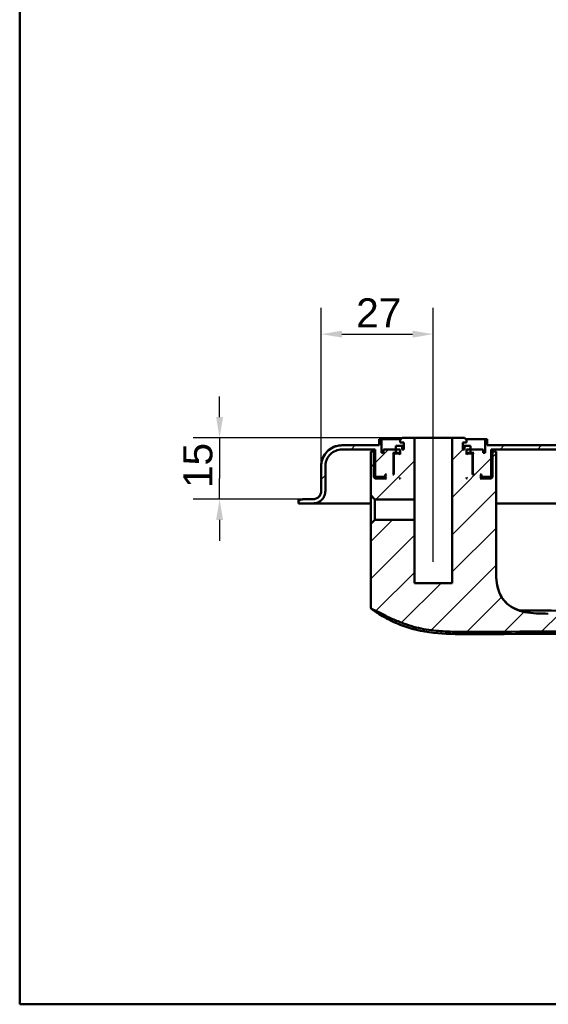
# Model space of a CAD drawing. Header units: millimetres. Extents: x 20 to 833, y 20 to 574.
# Tile 1 of 21: x 20 to 147, y 20 to 257. Entities that reach past the tile are written whole.
import ezdxf

# ---------------------------------------------------------------- set-up
doc = ezdxf.new("R2010")
doc.units = ezdxf.units.MM
doc.header["$LTSCALE"] = 2
for name, color, linetype, lineweight in [('Bemaßungen(DIN)', 7, 'Continuous', 25), ('Mittellinie(DIN)', 7, 'Continuous', 25), ('Sichtbare Kanten(DIN)', 7, 'Continuous', 50), ('Skizziergeometrie(DIN)', 7, 'Continuous', 50)]:
    doc.layers.add(name, color=color, linetype=linetype, lineweight=lineweight)
doc.layers.add('Schraffur', color=179, linetype='Continuous', lineweight=9, true_color=0x1e1e47)
doc.styles.add('STANDARD-DIN~0', font='arial.ttf')
doc.dimstyles.new('CAD-LAN', dxfattribs={"dimscale": 2, "dimtxt": 3.5, "dimasz": 2.5, "dimexe": 3.175, "dimexo": 0, "dimgap": 0.8, "dimtad": 1, "dimrnd": 1e-08, "dimtxsty": 'STANDARD-DIN~0', "dimcen": 0.09, "dimdle": 10, "dimclrd": 250, "dimclre": 250, "dimclrt": 250, "dimadec": 0, "dimazin": 2, "dimtfac": 1, "dimtmove": 0, "dimatfit": 3, "dimfxl": 1, "dimtolj": 1, "dimtzin": 0, "dimlwd": 25, "dimlwe": 25, "dimarcsym": 0})

# ---------------------------------------------------------------- blocks, each defined once
blk = doc.blocks.new('Ränder Standardrahmen')
at = {"layer": 'Skizziergeometrie(DIN)', "flags": 128}
blk.add_lwpolyline([(10, 10), (10, 287), (410, 287), (410, 10), (10, 10)], dxfattribs=at)
blk = doc.blocks.new('*D23')
at = {"layer": 'Bemaßungen(DIN)', "color": 250, "linetype": 'Continuous', "lineweight": 25, "true_color": 0x3f3f3f, "transparency": 16777216}
for p, q in [((92.68, 146.77), (92.68, 187.92)), ((119.68, 161.57), (119.68, 187.92)), ((97.68, 181.57), (114.68, 181.57))]:
    blk.add_line(p, q, dxfattribs=at)
at = {"layer": 'Bemaßungen(DIN)', "color": 250, "linetype": 'Continuous', "true_color": 0x3f3f3f, "transparency": 16777216}
for points in [[(97.68, 182.4), (97.68, 180.73), (92.68, 181.57)], [(114.68, 182.4), (114.68, 180.73), (119.68, 181.57)]]:
    blk.add_solid(points, dxfattribs=at)
at = {"layer": 'Defpoints', "color": 0, "linetype": 'Continuous', "transparency": 16777216}
for p in [(119.68, 181.57), (119.68, 161.57), (92.68, 146.77)]:
    blk.add_point(p, dxfattribs=at)
at = {"layer": 'Bemaßungen(DIN)', "color": 250, "linetype": 'Continuous', "lineweight": 25, "true_color": 0x3f3f3f, "transparency": 16777216, "insert": (101.1, 190.2), "char_height": 7, "attachment_point": 1, "style": 'STANDARD-DIN~0'}
blk.add_mtext('\\A1;27', dxfattribs=at)
blk = doc.blocks.new('*D24')
at = {"layer": 'Bemaßungen(DIN)', "color": 250, "linetype": 'Continuous', "lineweight": 25, "true_color": 0x3f3f3f, "transparency": 16777216}
for p, q in [((68.18, 161.57), (68.18, 166.57)), ((113.65, 156.57), (61.83, 156.57)), ((68.18, 156.57), (68.18, 151.57)), ((68.18, 151.57), (68.18, 146.77)), ((68.18, 141.77), (68.18, 146.77)), ((88.18, 141.77), (61.83, 141.77)), ((68.18, 136.77), (68.18, 131.77))]:
    blk.add_line(p, q, dxfattribs=at)
at = {"layer": 'Bemaßungen(DIN)', "color": 250, "linetype": 'Continuous', "true_color": 0x3f3f3f, "transparency": 16777216}
for points in [[(67.35, 161.57), (69.01, 161.57), (68.18, 156.57)], [(67.35, 136.77), (69.01, 136.77), (68.18, 141.77)]]:
    blk.add_solid(points, dxfattribs=at)
at = {"layer": 'Defpoints', "color": 0, "linetype": 'Continuous', "transparency": 16777216}
for p in [(113.65, 156.57), (68.18, 141.77), (88.18, 141.77)]:
    blk.add_point(p, dxfattribs=at)
at = {"layer": 'Bemaßungen(DIN)', "color": 250, "linetype": 'Continuous', "lineweight": 25, "true_color": 0x3f3f3f, "transparency": 16777216, "insert": (59.43, 144.46), "char_height": 7, "attachment_point": 1, "rotation": 90, "style": 'STANDARD-DIN~0'}
blk.add_mtext('\\A1;15', dxfattribs=at)
blk = doc.blocks.new('*D25')
at = {"layer": 'Bemaßungen(DIN)', "color": 250, "linetype": 'Continuous', "lineweight": 25, "true_color": 0x3f3f3f, "transparency": 16777216}
for p, q in [((301.18, 140.78), (327.53, 140.78)), ((321.18, 114.24), (321.18, 135.78)), ((127.92, 109.23), (327.53, 109.24))]:
    blk.add_line(p, q, dxfattribs=at)
at = {"layer": 'Bemaßungen(DIN)', "color": 250, "linetype": 'Continuous', "true_color": 0x3f3f3f, "transparency": 16777216}
for points in [[(322.01, 135.78), (320.35, 135.78), (321.18, 140.78)], [(322.01, 114.24), (320.35, 114.24), (321.18, 109.24)]]:
    blk.add_solid(points, dxfattribs=at)
at = {"layer": 'Defpoints', "color": 0, "linetype": 'Continuous', "transparency": 16777216}
for p in [(301.18, 140.78), (321.18, 140.78), (127.92, 109.23)]:
    blk.add_point(p, dxfattribs=at)
at = {"layer": 'Bemaßungen(DIN)', "color": 250, "linetype": 'Continuous', "lineweight": 25, "true_color": 0x3f3f3f, "transparency": 16777216, "insert": (329.93, 129.98), "char_height": 7, "attachment_point": 1, "rotation": 270.0025, "style": 'STANDARD-DIN~0'}
blk.add_mtext('\\A1;32', dxfattribs=at)

msp = doc.modelspace()

# ---------------------------------------------------------------- hatches: boundary and pattern name
at = {"layer": 'Schraffur'}
h = msp.add_hatch(dxfattribs=at)
h.set_pattern_fill('ANSI31', color=256, scale=50.8, style=0)
h.set_pattern_definition([(45, (0, 0), (-4.49013, 4.49013), [])])
edge = h.paths.add_edge_path()
edge.add_spline(control_points=[(274.798, 148.861), (274.797, 146.919), (274.791, 144.817), (274.777, 140.723), (274.765, 137.9), (274.75, 134.312)], knot_values=[-1.8918641, -1.8918641, -1.8918641, -1.8918641, -1.0763308, -1.0763308, 0, 0, 0, 0], degree=3, periodic=0)
edge.add_spline(control_points=[(274.75, 134.312), (274.739, 131.664), (274.728, 128.989), (273.921, 124.691), (273.364, 122.827), (271.451, 119.538), (270.315, 118.238), (267.721, 116.259), (266.109, 115.349), (261.178, 114.031), (258.491, 114.02), (256.001, 114.011)], knot_values=[-4.2006881, -4.2006881, -4.2006881, -4.2006881, -2.9112947, -2.9112947, -2.074408, -2.074408, -1.3660717, -1.3660717, -0.7469974, -0.7469974, 0, 0, 0, 0], degree=3, periodic=0)
edge.add_spline(control_points=[(256.001, 114.011), (237.504, 113.945), (219.008, 113.949), (182.811, 114.029), (165.11, 114.102), (147.411, 114.178)], knot_values=[-11.0978959, -11.0978959, -11.0978959, -11.0978959, -5.5489472, -5.5489472, -0.2389972, -0.2389972, -0.2389972, -0.2389972], degree=3, periodic=0)
edge.add_spline(control_points=[(147.411, 114.178), (145.505, 114.187), (143.58, 114.195), (140.656, 114.811), (139.598, 115.178), (137.836, 116.233), (137.137, 116.842), (135.878, 118.493), (135.489, 119.458), (134.823, 121.953), (134.823, 123.661), (134.823, 125.352)], knot_values=[-1.7163204, -1.7163204, -1.7163204, -1.7163204, -1.2713014, -1.2713014, -1.0043348, -1.0043348, -0.7798149, -0.7798149, -0.5072176, -0.5072176, 0, 0, 0, 0], degree=3, periodic=0)
edge.add_line((134.823, 125.352), (134.822, 150.768))
edge.add_line((134.822, 150.768), (134.822, 153.268))
edge.add_line((134.822, 153.268), (133.978, 153.268))
edge.add_line((133.978, 153.268), (133.978, 147.068))
edge.add_line((133.978, 147.068), (133.678, 146.768))
edge.add_line((133.678, 146.768), (130.978, 146.768))
edge.add_line((130.978, 146.768), (131.178, 146.968))
edge.add_line((131.178, 146.968), (131.178, 147.568))
edge.add_line((131.178, 147.568), (130.978, 147.768))
edge.add_line((130.978, 147.768), (131.278, 147.768))
edge.add_line((131.278, 147.768), (131.278, 147.268))
edge.add_line((131.278, 147.268), (131.378, 147.168))
edge.add_line((131.378, 147.168), (133.478, 147.168))
edge.add_line((133.478, 147.168), (133.678, 147.368))
edge.add_line((133.678, 147.368), (133.678, 153.768))
edge.add_line((133.678, 153.768), (279.678, 153.775))
edge.add_spline(control_points=[(279.678, 153.775), (279.956, 153.775), (280.233, 153.746), (280.769, 153.634), (281.027, 153.551), (281.757, 153.233), (282.193, 152.929), (282.913, 152.183), (283.195, 151.75), (283.58, 150.798), (283.678, 150.291), (283.678, 149.775)], knot_values=[-0.6314442, -0.6314442, -0.6314442, -0.6314442, -0.5478443, -0.5478443, -0.4667749, -0.4667749, -0.3085769, -0.3085769, -0.1547676, -0.1547676, 0, 0, 0, 0], degree=3, periodic=0)
edge.add_line((283.678, 149.775), (283.678, 143.775))
edge.add_spline(control_points=[(283.678, 143.775), (283.678, 143.566), (283.7, 143.358), (283.784, 142.956), (283.846, 142.763), (284.084, 142.216), (284.313, 141.889), (284.873, 141.349), (285.198, 141.137), (285.911, 140.848), (286.292, 140.775), (286.679, 140.775)], knot_values=[-0.4735831, -0.4735831, -0.4735831, -0.4735831, -0.4108832, -0.4108832, -0.3500812, -0.3500812, -0.2314327, -0.2314327, -0.1160757, -0.1160757, 0, 0, 0, 0], degree=3, periodic=0)
edge.add_line((286.679, 140.775), (301.179, 140.776))
edge.add_line((301.179, 140.776), (301.179, 141.776))
edge.add_line((301.179, 141.776), (286.678, 141.775))
edge.add_spline(control_points=[(286.678, 141.775), (286.539, 141.775), (286.401, 141.789), (286.133, 141.846), (286.004, 141.887), (285.639, 142.046), (285.421, 142.198), (285.061, 142.571), (284.92, 142.788), (284.727, 143.263), (284.678, 143.517), (284.678, 143.775)], knot_values=[-0.3157143, -0.3157143, -0.3157143, -0.3157143, -0.2739221, -0.2739221, -0.2333875, -0.2333875, -0.1542884, -0.1542884, -0.0773838, -0.0773838, 0, 0, 0, 0], degree=3, periodic=0)
edge.add_line((284.678, 143.775), (284.678, 149.775))
edge.add_spline(control_points=[(284.678, 149.775), (284.678, 150.123), (284.643, 150.469), (284.502, 151.139), (284.399, 151.461), (284.001, 152.373), (283.621, 152.919), (282.688, 153.818), (282.146, 154.171), (280.957, 154.653), (280.323, 154.775), (279.678, 154.775)], knot_values=[-0.7893052, -0.7893052, -0.7893052, -0.7893052, -0.6848053, -0.6848053, -0.5834686, -0.5834686, -0.3857211, -0.3857211, -0.1934595, -0.1934595, 0, 0, 0, 0], degree=3, periodic=0)
edge.add_line((279.678, 154.775), (132.678, 154.768))
edge.add_line((132.678, 154.768), (132.678, 156.268))
edge.add_line((132.678, 156.268), (132.178, 156.268))
edge.add_line((132.178, 156.268), (132.178, 152.968))
edge.add_line((132.178, 152.968), (131.678, 152.968))
edge.add_line((131.678, 152.968), (131.678, 153.768))
edge.add_line((131.678, 153.768), (128.695, 153.768))
edge.add_line((128.695, 153.768), (128.695, 154.668))
edge.add_line((128.695, 154.668), (127.194, 154.668))
edge.add_line((127.194, 154.668), (127.194, 153.768))
edge.add_line((127.194, 153.768), (126.778, 153.768))
edge.add_line((126.778, 153.768), (126.778, 155.468))
edge.add_line((126.778, 155.468), (127.678, 155.468))
edge.add_line((127.678, 155.468), (127.678, 156.068))
edge.add_line((127.678, 156.068), (127.178, 156.568))
edge.add_line((127.178, 156.568), (124.228, 156.568))
edge.add_line((124.228, 156.568), (124.229, 121.568))
edge.add_line((124.229, 121.568), (115.129, 121.567))
edge.add_line((115.129, 121.567), (115.129, 136.809))
edge.add_line((115.129, 136.809), (105.62, 136.809))
edge.add_line((105.62, 136.809), (104.636, 135.824))
edge.add_line((104.636, 135.824), (104.637, 115.855))
edge.add_spline(control_points=[(104.637, 115.855), (104.637, 115.763), (104.637, 115.669), (104.664, 115.537), (104.68, 115.491), (104.732, 115.404), (104.766, 115.368), (104.888, 115.278), (104.99, 115.24), (105.094, 115.199)], knot_values=[-0.0976377, -0.0976377, -0.0976377, -0.0976377, -0.06823, -0.06823, -0.0514817, -0.0514817, -0.0338045, -0.0338045, -0.0000168, -0.0000168, -0.0000168, -0.0000168], degree=3, periodic=0)
edge.add_spline(control_points=[(105.094, 115.199), (105.809, 114.916), (106.685, 114.457), (108.441, 113.55), (108.947, 113.299), (109.878, 112.888)], knot_values=[-0.5631649, -0.5631649, -0.5631649, -0.5631649, -0.3051837, -0.3051837, 0, 0, 0, 0], degree=3, periodic=0)
edge.add_spline(control_points=[(109.878, 112.888), (110.741, 112.508), (111.622, 112.148), (113.298, 111.534), (114.108, 111.268), (114.92, 111.043)], knot_values=[-0.5355122, -0.5355122, -0.5355122, -0.5355122, -0.2526531, -0.2526531, 0, 0, 0, 0], degree=3, periodic=0)
edge.add_spline(control_points=[(114.92, 111.043), (115.722, 110.82), (116.535, 110.635), (118.172, 110.329), (118.996, 110.209), (119.824, 110.114)], knot_values=[-0.4996876, -0.4996876, -0.4996876, -0.4996876, -0.2497852, -0.2497852, 0, 0, 0, 0], degree=3, periodic=0)
edge.add_spline(control_points=[(119.824, 110.114), (121.284, 109.947), (122.739, 109.863), (125.697, 109.783), (127.439, 109.79), (128.612, 109.795)], knot_values=[-0.7012156, -0.7012156, -0.7012156, -0.7012156, -0.3519476, -0.3519476, 0, 0, 0, 0], degree=3, periodic=0)
edge.add_line((128.612, 109.795), (256.085, 110.348))
edge.add_spline(control_points=[(256.085, 110.348), (258.756, 110.359), (261.506, 110.371), (266.058, 111.249), (268.103, 111.869), (271.851, 114.092), (273.357, 115.453), (276.219, 119.305), (277.049, 121.611), (278.445, 127.069), (278.428, 130.774), (278.413, 134.284)], knot_values=[-3.1131628, -3.1131628, -3.1131628, -3.1131628, -2.4346939, -2.4346939, -1.9860043, -1.9860043, -1.5881655, -1.5881655, -1.0529021, -1.0529021, -0.0000034, -0.0000034, -0.0000034, -0.0000034], degree=3, periodic=0)
edge.add_spline(control_points=[(278.413, 134.284), (278.403, 136.383), (278.385, 140.599), (278.369, 145.539), (278.364, 147.574), (278.364, 149.709)], knot_values=[-1.5544687, -1.5544687, -1.5544687, -1.5544687, -0.6404786, -0.6404786, 0, 0, 0, 0], degree=3, periodic=0)
edge.add_spline(control_points=[(278.364, 149.709), (278.364, 149.814), (278.364, 149.923), (278.326, 150.056), (278.31, 150.093), (278.264, 150.159), (278.237, 150.185), (278.162, 150.232), (278.114, 150.248), (277.982, 150.275), (277.889, 150.275), (277.798, 150.275)], knot_values=[-0.099681, -0.099681, -0.099681, -0.099681, -0.0686628, -0.0686628, -0.0555765, -0.0555765, -0.0431631, -0.0431631, -0.027324, -0.027324, -0.0000075, -0.0000075, -0.0000075, -0.0000075], degree=3, periodic=0)
edge.add_line((277.798, 150.275), (276.209, 150.275))
edge.add_spline(control_points=[(276.209, 150.275), (275.957, 150.274), (275.697, 150.274), (275.366, 150.185), (275.268, 150.144), (275.098, 150.028), (275.031, 149.958), (274.909, 149.769), (274.867, 149.65), (274.798, 149.317), (274.798, 149.087), (274.798, 148.861)], knot_values=[-0.2477944, -0.2477944, -0.2477944, -0.2477944, -0.172615, -0.172615, -0.1390678, -0.1390678, -0.1074884, -0.1074884, -0.0678472, -0.0678472, 0, 0, 0, 0], degree=3, periodic=0)
h.paths.add_polyline_path([(129.178, 152.568), (128.978, 152.768), (127.878, 152.768), (127.678, 152.568), (127.678, 153.768), (128.678, 153.768), (128.678, 152.968), (129.428, 152.968), (129.228, 152.768), (129.228, 147.968), (129.428, 147.768), (129.178, 147.768)], flags=0)
h.paths.add_polyline_path([(127.678, 146.768), (127.678, 146.968), (127.878, 146.768)], flags=0)
edge = h.paths.add_edge_path()
edge.add_line((105.678, 146.767), (105.378, 147.067))
edge.add_line((105.378, 147.067), (105.378, 153.267))
edge.add_line((105.378, 153.267), (104.635, 153.267))
edge.add_line((104.635, 153.267), (104.635, 150.767))
edge.add_line((104.635, 150.767), (104.636, 142.71))
edge.add_line((104.636, 142.71), (105.62, 141.726))
edge.add_line((105.62, 141.726), (115.129, 141.726))
edge.add_line((115.129, 141.726), (115.128, 156.567))
edge.add_line((115.128, 156.567), (112.178, 156.567))
edge.add_line((112.178, 156.567), (111.678, 156.067))
edge.add_line((111.678, 156.067), (111.678, 155.467))
edge.add_line((111.678, 155.467), (112.578, 155.467))
edge.add_line((112.578, 155.467), (112.578, 153.767))
edge.add_line((112.578, 153.767), (112.162, 153.767))
edge.add_line((112.162, 153.767), (112.162, 154.667))
edge.add_line((112.162, 154.667), (110.661, 154.667))
edge.add_line((110.661, 154.667), (110.661, 153.767))
edge.add_line((110.661, 153.767), (107.678, 153.767))
edge.add_line((107.678, 153.767), (107.678, 152.967))
edge.add_line((107.678, 152.967), (107.178, 152.967))
edge.add_line((107.178, 152.967), (107.178, 156.267))
edge.add_line((107.178, 156.267), (106.678, 156.267))
edge.add_line((106.678, 156.267), (106.678, 154.767))
edge.add_line((106.678, 154.767), (97.678, 154.767))
edge.add_spline(control_points=[(97.678, 154.767), (97.33, 154.767), (96.984, 154.731), (96.314, 154.59), (95.992, 154.487), (95.08, 154.09), (94.534, 153.71), (93.634, 152.776), (93.282, 152.235), (92.8, 151.045), (92.678, 150.411), (92.678, 149.766)], knot_values=[-0.7893052, -0.7893052, -0.7893052, -0.7893052, -0.6848053, -0.6848053, -0.5834686, -0.5834686, -0.3857211, -0.3857211, -0.1934595, -0.1934595, 0, 0, 0, 0], degree=3, periodic=0)
edge.add_line((92.678, 149.766), (92.678, 143.766))
edge.add_spline(control_points=[(92.678, 143.766), (92.678, 143.627), (92.664, 143.489), (92.608, 143.221), (92.567, 143.092), (92.408, 142.727), (92.256, 142.509), (91.882, 142.149), (91.666, 142.008), (91.19, 141.815), (90.936, 141.766), (90.678, 141.766)], knot_values=[-0.3157221, -0.3157221, -0.3157221, -0.3157221, -0.2739221, -0.2739221, -0.2333875, -0.2333875, -0.1542884, -0.1542884, -0.0773838, -0.0773838, -0.0000019, -0.0000019, -0.0000019, -0.0000019], degree=3, periodic=0)
edge.add_line((90.678, 141.766), (88.179, 141.766))
edge.add_line((88.179, 141.766), (88.179, 141.736))
edge.add_line((88.179, 141.736), (87.179, 141.736))
edge.add_line((87.179, 141.736), (87.179, 140.766))
edge.add_line((87.179, 140.766), (90.679, 140.766))
edge.add_spline(control_points=[(90.679, 140.766), (90.887, 140.766), (91.095, 140.788), (91.497, 140.872), (91.69, 140.934), (92.237, 141.172), (92.565, 141.401), (93.105, 141.961), (93.316, 142.285), (93.605, 142.999), (93.678, 143.38), (93.678, 143.767)], knot_values=[-0.4735831, -0.4735831, -0.4735831, -0.4735831, -0.4108832, -0.4108832, -0.3500812, -0.3500812, -0.2314327, -0.2314327, -0.1160757, -0.1160757, 0, 0, 0, 0], degree=3, periodic=0)
edge.add_line((93.678, 143.767), (93.678, 149.767))
edge.add_spline(control_points=[(93.678, 149.767), (93.678, 150.045), (93.707, 150.322), (93.819, 150.858), (93.902, 151.115), (94.219, 151.845), (94.524, 152.282), (95.27, 153.002), (95.703, 153.284), (96.655, 153.669), (97.162, 153.767), (97.678, 153.767)], knot_values=[-0.6314442, -0.6314442, -0.6314442, -0.6314442, -0.5478443, -0.5478443, -0.4667749, -0.4667749, -0.3085769, -0.3085769, -0.1547676, -0.1547676, 0, 0, 0, 0], degree=3, periodic=0)
edge.add_line((97.678, 153.767), (105.678, 153.767))
edge.add_line((105.678, 153.767), (105.678, 147.367))
edge.add_line((105.678, 147.367), (105.878, 147.167))
edge.add_line((105.878, 147.167), (107.978, 147.167))
edge.add_line((107.978, 147.167), (108.078, 147.267))
edge.add_line((108.078, 147.267), (108.078, 147.767))
edge.add_line((108.078, 147.767), (108.378, 147.767))
edge.add_line((108.378, 147.767), (108.178, 147.567))
edge.add_line((108.178, 147.567), (108.178, 146.967))
edge.add_line((108.178, 146.967), (108.378, 146.767))
edge.add_line((108.378, 146.767), (105.678, 146.767))
h.paths.add_polyline_path([(111.678, 146.967), (111.678, 146.767), (111.478, 146.767)], flags=0)
h.paths.add_polyline_path([(110.378, 152.767), (110.178, 152.567), (110.178, 147.767), (109.928, 147.767), (110.128, 147.967), (110.128, 152.767), (109.928, 152.967), (110.678, 152.967), (110.678, 153.767), (111.678, 153.767), (111.678, 152.567), (111.478, 152.767)], flags=0)

# ---------------------------------------------------------------- linework, layer by layer
at = {"layer": 'Mittellinie(DIN)', "linetype": 'Continuous'}
msp.add_line((119.679, 126.647), (119.678, 161.568), dxfattribs=at)
at = {"layer": 'Sichtbare Kanten(DIN)'}
for p, q in [((106.678, 154.767), (97.678, 154.767)), ((107.178, 156.267), (106.678, 156.267)), ((106.678, 156.267), (106.678, 154.767)), ((106.678, 156.267), (106.678, 154.767)), ((107.178, 152.967), (107.178, 156.267)), ((107.178, 156.267), (111.878, 156.267)), ((112.162, 154.667), (110.661, 154.667)), ((110.661, 154.667), (110.661, 153.767)), ((110.661, 154.667), (110.661, 154.667)), ((110.661, 154.667), (110.661, 153.767)), ((112.178, 156.567), (111.678, 156.067)), ((112.178, 156.567), (111.678, 156.067)), ((111.678, 156.067), (111.678, 155.467)), ((111.678, 156.067), (111.678, 156.067)), ((111.678, 155.467), (111.678, 156.067)), ((111.678, 155.467), (112.578, 155.467)), ((111.678, 155.467), (111.678, 155.467)), ((112.162, 153.767), (112.162, 154.667)), ((112.578, 154.667), (112.162, 154.667)), ((115.128, 156.567), (112.178, 156.567)), ((112.178, 156.567), (112.178, 156.567)), ((112.578, 155.467), (112.578, 153.767)), ((112.578, 153.767), (112.578, 155.467)), ((115.128, 156.567), (124.228, 156.568)), ((115.129, 141.726), (115.128, 156.567)), ((127.178, 156.568), (124.228, 156.568)), ((124.228, 156.568), (124.229, 121.568)), ((124.228, 156.568), (124.228, 156.568)), ((124.229, 121.568), (124.228, 156.568)), ((126.778, 153.768), (126.778, 155.468)), ((126.778, 155.468), (127.678, 155.468)), ((126.778, 153.768), (126.778, 155.468)), ((127.194, 154.668), (126.778, 154.668)), ((127.678, 156.068), (127.178, 156.568)), ((127.178, 156.568), (127.178, 156.568)), ((127.178, 156.568), (127.678, 156.068)), ((128.695, 154.668), (127.194, 154.668)), ((127.194, 154.668), (127.194, 153.768)), ((127.478, 156.268), (132.178, 156.268)), ((127.678, 155.468), (127.678, 156.068)), ((127.678, 156.068), (127.678, 156.068)), ((127.678, 155.468), (127.678, 156.068)), ((127.678, 155.468), (127.678, 155.468)), ((128.695, 153.768), (128.695, 154.668)), ((128.695, 154.668), (128.695, 154.668)), ((128.695, 154.668), (128.695, 153.768)), ((132.678, 156.268), (132.178, 156.268)), ((132.178, 156.268), (132.178, 152.968)), ((132.678, 154.768), (132.678, 156.268)), ((132.678, 156.268), (132.678, 154.768)), ((279.678, 154.775), (132.678, 154.768)), ((97.678, 153.767), (105.678, 153.767)), ((105.378, 153.267), (104.635, 153.267)), ((104.635, 153.267), (104.635, 150.767)), ((105.378, 147.067), (105.378, 153.267)), ((105.678, 153.267), (105.378, 153.267)), ((105.678, 153.767), (105.678, 147.367)), ((105.678, 153.767), (105.678, 147.367)), ((107.678, 152.967), (107.178, 152.967)), ((110.661, 153.767), (107.678, 153.767)), ((107.678, 153.767), (107.678, 152.967)), ((107.678, 152.967), (107.678, 153.767)), ((110.128, 152.767), (109.928, 152.967)), ((109.928, 152.967), (110.678, 152.967)), ((110.128, 147.967), (110.128, 152.767)), ((110.128, 152.767), (110.378, 152.767)), ((110.378, 152.767), (110.178, 152.567)), ((110.378, 152.767), (110.178, 152.567)), ((110.178, 152.567), (110.178, 147.767)), ((110.178, 152.567), (110.178, 152.567)), ((110.178, 152.567), (110.178, 147.767)), ((111.478, 152.767), (110.378, 152.767)), ((110.378, 152.767), (110.378, 152.767)), ((110.678, 152.967), (110.678, 153.767)), ((110.678, 153.767), (111.678, 153.767)), ((111.678, 152.967), (110.678, 152.967)), ((111.678, 152.567), (111.478, 152.767)), ((111.678, 152.767), (111.478, 152.767)), ((111.678, 153.767), (111.678, 152.567)), ((111.678, 152.567), (111.678, 153.767)), ((112.578, 153.767), (112.162, 153.767)), ((127.194, 153.768), (126.778, 153.768)), ((127.678, 152.568), (127.678, 153.768)), ((127.678, 153.768), (128.678, 153.768)), ((127.678, 152.568), (127.678, 153.768)), ((128.678, 152.968), (127.678, 152.968)), ((127.878, 152.768), (127.678, 152.568)), ((127.878, 152.768), (127.678, 152.768)), ((128.978, 152.768), (127.878, 152.768)), ((128.678, 153.768), (128.678, 152.968)), ((128.678, 152.968), (129.428, 152.968)), ((131.678, 153.768), (128.695, 153.768)), ((129.178, 152.568), (128.978, 152.768)), ((128.978, 152.768), (129.228, 152.768)), ((128.978, 152.768), (128.978, 152.768)), ((128.978, 152.768), (129.178, 152.568)), ((129.178, 147.768), (129.178, 152.568)), ((129.178, 152.568), (129.178, 152.568)), ((129.178, 152.568), (129.178, 147.768)), ((129.428, 152.968), (129.228, 152.768)), ((129.228, 152.768), (129.228, 147.968)), ((131.678, 152.968), (131.678, 153.768)), ((131.678, 152.968), (131.678, 153.768)), ((132.178, 152.968), (131.678, 152.968)), ((133.678, 153.768), (279.678, 153.775)), ((133.678, 147.368), (133.678, 153.768)), ((133.678, 153.768), (133.678, 147.368)), ((133.978, 153.268), (133.678, 153.268)), ((134.822, 153.268), (133.978, 153.268)), ((133.978, 153.268), (133.978, 147.068)), ((134.822, 150.768), (134.822, 153.268)), ((134.822, 150.768), (134.822, 153.268)), ((92.673, 143.766), (92.673, 149.766)), ((92.678, 149.766), (92.678, 143.766)), ((93.678, 143.767), (93.678, 149.767)), ((104.635, 150.767), (104.636, 142.71)), ((134.823, 125.352), (134.822, 150.768)), ((134.822, 150.768), (134.823, 125.352)), ((105.678, 147.367), (105.878, 147.167)), ((105.878, 147.167), (105.678, 147.367)), ((107.978, 147.167), (108.078, 147.267)), ((108.078, 147.267), (108.078, 147.767)), ((108.078, 147.767), (108.378, 147.767)), ((108.178, 147.267), (108.078, 147.267)), ((108.378, 147.767), (108.178, 147.567)), ((108.378, 147.767), (108.178, 147.567)), ((108.178, 147.567), (108.178, 146.967)), ((108.178, 147.567), (108.178, 146.967)), ((109.928, 147.767), (110.128, 147.967)), ((110.178, 147.767), (109.928, 147.767)), ((110.178, 147.967), (110.128, 147.967)), ((129.228, 147.968), (129.178, 147.968)), ((129.428, 147.768), (129.178, 147.768)), ((129.228, 147.968), (129.428, 147.768)), ((131.178, 147.568), (130.978, 147.768)), ((130.978, 147.768), (131.278, 147.768)), ((130.978, 147.768), (131.178, 147.568)), ((131.178, 146.968), (131.178, 147.568)), ((131.178, 147.568), (131.178, 146.968)), ((131.278, 147.268), (131.178, 147.268)), ((131.278, 147.768), (131.278, 147.268)), ((131.278, 147.268), (131.378, 147.168)), ((133.478, 147.168), (133.678, 147.368)), ((133.478, 147.168), (133.678, 147.368)), ((105.678, 146.767), (105.378, 147.067)), ((108.178, 147.067), (105.378, 147.067)), ((108.378, 146.767), (105.678, 146.767)), ((105.878, 147.167), (107.978, 147.167)), ((107.978, 147.167), (108.178, 147.167)), ((108.178, 146.967), (108.378, 146.767)), ((108.378, 146.767), (108.178, 146.967)), ((111.478, 146.767), (111.678, 146.967)), ((111.678, 146.767), (111.478, 146.767)), ((111.678, 146.967), (111.678, 146.767)), ((111.678, 146.767), (111.678, 146.967)), ((127.678, 146.768), (127.678, 146.968)), ((127.678, 146.968), (127.878, 146.768)), ((127.678, 146.768), (127.678, 146.968)), ((127.878, 146.768), (127.678, 146.768)), ((130.978, 146.768), (131.178, 146.968)), ((130.978, 146.768), (131.178, 146.968)), ((133.678, 146.768), (130.978, 146.768)), ((131.178, 147.168), (131.378, 147.168)), ((133.978, 147.068), (131.178, 147.068)), ((131.378, 147.168), (133.478, 147.168)), ((133.978, 147.068), (133.678, 146.768)), ((104.636, 142.71), (105.62, 141.726)), ((104.636, 142.71), (104.636, 142.71)), ((87.173, 141.736), (87.179, 141.736)), ((87.173, 141.736), (87.173, 141.736)), ((87.173, 140.766), (87.173, 141.736)), ((87.179, 140.766), (87.173, 140.766)), ((87.173, 140.766), (87.173, 140.766)), ((88.179, 141.736), (87.179, 141.736)), ((87.179, 141.736), (87.179, 140.766)), ((87.179, 140.766), (90.679, 140.766)), ((88.173, 141.766), (88.173, 141.766)), ((88.173, 141.766), (88.179, 141.766)), ((88.173, 141.766), (88.173, 141.736)), ((90.678, 141.766), (88.179, 141.766)), ((88.179, 141.766), (88.179, 141.736)), ((104.658, 140.767), (90.679, 140.766)), ((105.62, 141.726), (115.129, 141.726)), ((261.134, 140.774), (134.822, 140.768)), ((105.62, 136.809), (104.636, 135.824)), ((104.636, 135.824), (104.637, 115.855)), ((104.636, 135.824), (104.636, 135.824)), ((115.129, 136.809), (105.62, 136.809)), ((115.129, 121.567), (115.129, 136.809)), ((124.229, 121.568), (115.129, 121.567))]:
    msp.add_line(p, q, dxfattribs=at)
for centre, start_param, end_param in [((105.62, 139.267), 3.141549, 6.283229), ((115.129, 139.267), 3.1415851, 6.2831778)]:
    msp.add_ellipse(centre, major_axis=(0, -2.458), ratio=0.0000437, start_param=start_param, end_param=end_param, dxfattribs=at)
for points in [[(92.673, 149.766), (92.673, 152.528), (94.911, 154.767), (97.673, 154.767)], [(90.674, 141.766), (91.778, 141.767), (92.673, 142.662), (92.673, 143.766)]]:
    msp.add_open_spline(points, degree=3, dxfattribs=at)
for points, knots in [([(97.678, 154.767), (97.33, 154.767), (96.984, 154.731), (96.314, 154.59), (95.992, 154.487), (95.08, 154.09), (94.534, 153.71), (93.634, 152.776), (93.282, 152.235), (92.8, 151.045), (92.678, 150.411), (92.678, 149.766)], [-0.78930523, -0.78930523, -0.78930523, -0.78930523, -0.68480532, -0.68480532, -0.58346864, -0.58346864, -0.38572109, -0.38572109, -0.19345948, -0.19345948, 0, 0, 0, 0]), ([(93.678, 149.767), (93.678, 150.045), (93.707, 150.322), (93.819, 150.858), (93.902, 151.115), (94.219, 151.845), (94.524, 152.282), (95.27, 153.002), (95.703, 153.284), (96.655, 153.669), (97.162, 153.767), (97.678, 153.767)], [-0.63144419, -0.63144419, -0.63144419, -0.63144419, -0.54784426, -0.54784426, -0.46677491, -0.46677491, -0.30857687, -0.30857687, -0.15476759, -0.15476759, 0, 0, 0, 0]), ([(92.678, 143.766), (92.678, 143.627), (92.664, 143.489), (92.608, 143.221), (92.567, 143.092), (92.408, 142.727), (92.256, 142.509), (91.882, 142.149), (91.666, 142.008), (91.19, 141.815), (90.936, 141.766), (90.678, 141.766)], [-0.31572209, -0.31572209, -0.31572209, -0.31572209, -0.27392213, -0.27392213, -0.23338746, -0.23338746, -0.15428844, -0.15428844, -0.07738379, -0.07738379, -0.00000194, -0.00000194, -0.00000194, -0.00000194]), ([(90.679, 140.766), (90.887, 140.766), (91.095, 140.788), (91.497, 140.872), (91.69, 140.934), (92.237, 141.172), (92.565, 141.401), (93.105, 141.961), (93.316, 142.285), (93.605, 142.999), (93.678, 143.38), (93.678, 143.767)], [-0.47358314, -0.47358314, -0.47358314, -0.47358314, -0.41088319, -0.41088319, -0.35008119, -0.35008119, -0.23143265, -0.23143265, -0.11607569, -0.11607569, 0, 0, 0, 0]), ([(104.636, 142.71), (104.636, 142.71), (104.637, 142.622), (104.642, 142.267), (104.646, 142), (104.653, 141.386), (104.656, 140.999), (104.662, 140.155), (104.663, 139.696), (104.663, 138.837), (104.662, 138.378), (104.657, 137.531), (104.653, 137.145), (104.646, 136.532), (104.642, 136.265), (104.637, 135.911), (104.636, 135.824), (104.636, 135.824)], [-1.5500919, -1.5500919, -1.5500919, -1.5500919, -1.4205609, -1.4205609, -1.2909969, -1.2909969, -1.1622062, -1.1622062, -1.0334154, -1.0334154, -0.9043555, -0.9043555, -0.7752956, -0.7752956, -0.6460012, -0.6460012, -0.5167398, -0.5167398, -0.5167398, -0.5167398]), ([(278.958, 137.856), (278.975, 133.686), (279.187, 129.465), (278.054, 122.843), (277.232, 120.338), (275.358, 117.231), (274.709, 116.354), (272.781, 114.235), (271.335, 113.107), (268.274, 111.444), (266.642, 110.864), (263.069, 110.057), (261.094, 109.889), (255.853, 109.723), (252.57, 109.771), (239.45, 109.715), (229.61, 109.672), (190.251, 109.501), (160.732, 109.377), (125.659, 109.22), (119.952, 109.071), (113.302, 110.911), (112.013, 111.363), (109.956, 112.244), (109.14, 112.642), (107.743, 113.389), (107.135, 113.747), (106.146, 114.369), (105.754, 114.639), (104.944, 115.216), (104.889, 115.273), (104.827, 115.322), (104.82, 115.327), (104.805, 115.339), (104.804, 115.34), (104.799, 115.344), (104.797, 115.346), (104.796, 115.347), (104.796, 115.347), (104.793, 115.348), (104.793, 115.349), (104.788, 115.353), (104.787, 115.354), (104.782, 115.358), (104.779, 115.361), (104.771, 115.368), (104.768, 115.371), (104.761, 115.377), (104.757, 115.382), (104.742, 115.397), (104.731, 115.41), (104.702, 115.45), (104.687, 115.481), (104.635, 115.62), (104.637, 115.74), (104.637, 115.855)], [0, 0, 0, 0, 1.2511093, 1.2511093, 2.0152234, 2.0152234, 2.3395269, 2.3395269, 2.8747172, 2.8747172, 3.3845818, 3.3845818, 3.9735927, 3.9735927, 4.957864, 4.957864, 7.9097962, 7.9097962, 16.7655928, 16.7655928, 18.4318011, 18.4318011, 18.836956, 18.836956, 19.1172087, 19.1172087, 19.3706484, 19.3706484, 19.6250054, 19.6250054, 20.1400703, 20.1400703, 20.3667281, 20.3667281, 20.4797568, 20.4797568, 20.5361443, 20.5361443, 20.5642144, 20.5642144, 20.5785846, 20.5785846, 20.5830016, 20.5830016, 20.5874843, 20.5874843, 20.5892039, 20.5892039, 20.5913494, 20.5913494, 20.5963087, 20.5963087, 20.6063502, 20.6063502, 20.6408492, 20.6408492, 20.6408492, 20.6408492]), ([(134.823, 125.352), (134.823, 124.31), (134.822, 123.264), (135.002, 121.446), (135.139, 120.665), (135.632, 119.112), (136.013, 118.333), (137.022, 116.976), (137.663, 116.383), (139.077, 115.458), (139.862, 115.11), (140.691, 114.853), (140.716, 114.845), (140.754, 114.834), (140.766, 114.83), (140.791, 114.823), (140.804, 114.819), (140.818, 114.815), (140.82, 114.814), (140.828, 114.812), (140.832, 114.811), (140.847, 114.806), (140.852, 114.805), (141.113, 114.729), (141.216, 114.707), (141.216, 114.707)], [0, 0, 0, 0, 0.3126645, 0.3126645, 0.5481011, 0.5481011, 0.8013153, 0.8013153, 1.0553855, 1.0553855, 1.308118, 1.308118, 1.3159312, 1.3159312, 1.3198392, 1.3198392, 1.3237802, 1.3237802, 1.3247616, 1.3247616, 1.3267539, 1.3267539, 1.3347421, 1.3347421, 1.7046719, 1.7046719, 1.7046719, 1.7046719]), ([(147.411, 114.178), (145.505, 114.187), (143.58, 114.195), (140.656, 114.811), (139.598, 115.178), (137.836, 116.233), (137.137, 116.842), (135.878, 118.493), (135.489, 119.458), (134.823, 121.953), (134.823, 123.661), (134.823, 125.352)], [-1.7163204, -1.7163204, -1.7163204, -1.7163204, -1.2713014, -1.2713014, -1.0043348, -1.0043348, -0.7798149, -0.7798149, -0.5072176, -0.5072176, 0, 0, 0, 0]), ([(104.637, 115.855), (104.637, 115.763), (104.637, 115.669), (104.664, 115.537), (104.68, 115.491), (104.732, 115.404), (104.766, 115.368), (104.888, 115.278), (104.99, 115.24), (105.094, 115.199)], [-0.097637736, -0.097637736, -0.097637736, -0.097637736, -0.068230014, -0.068230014, -0.051481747, -0.051481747, -0.033804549, -0.033804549, -0.000016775, -0.000016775, -0.000016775, -0.000016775]), ([(105.094, 115.199), (105.809, 114.916), (106.685, 114.457), (108.441, 113.55), (108.947, 113.299), (109.878, 112.888)], [-0.56316495, -0.56316495, -0.56316495, -0.56316495, -0.30518368, -0.30518368, 0, 0, 0, 0]), ([(140.273, 114.991), (140.509, 114.98), (140.746, 114.972), (142.323, 114.924), (143.673, 114.928), (145.02, 114.922)], [0.16894937, 0.16894937, 0.16894937, 0.16894937, 0.24023531, 0.24023531, 0.64438021, 0.64438021, 0.64438021, 0.64438021]), ([(145.02, 114.922), (178.353, 114.778), (211.687, 114.642), (248.68, 114.719), (252.34, 114.73), (256, 114.742)], [0, 0, 0, 0, 10.0000254, 10.0000254, 11.0980296, 11.0980296, 11.0980296, 11.0980296]), ([(109.878, 112.888), (110.741, 112.508), (111.622, 112.148), (113.298, 111.534), (114.108, 111.268), (114.92, 111.043)], [-0.53551222, -0.53551222, -0.53551222, -0.53551222, -0.25265312, -0.25265312, 0, 0, 0, 0]), ([(114.92, 111.043), (115.722, 110.82), (116.535, 110.635), (118.172, 110.329), (118.996, 110.209), (119.824, 110.114)], [-0.49968756, -0.49968756, -0.49968756, -0.49968756, -0.24978516, -0.24978516, 0, 0, 0, 0]), ([(119.824, 110.114), (121.284, 109.947), (122.739, 109.863), (125.697, 109.783), (127.439, 109.79), (128.612, 109.795)], [-0.70121556, -0.70121556, -0.70121556, -0.70121556, -0.35194763, -0.35194763, 0, 0, 0, 0]), ([(128.612, 109.795), (149.858, 109.887), (171.103, 109.979), (213.594, 110.163), (234.84, 110.256), (256.085, 110.348)], [-12.747463, -12.747463, -12.747463, -12.747463, -6.3737308, -6.3737308, 0, 0, 0, 0])]:
    msp.add_open_spline(points, degree=3, knots=knots, dxfattribs=at)

# ---------------------------------------------------------------- block references
at = {"xscale": 2, "yscale": 2, "zscale": 2}
msp.add_blockref('Ränder Standardrahmen', (0, 0), dxfattribs=at)

# ---------------------------------------------------------------- dimensions: what is measured, and where the dimension line sits
at = {"layer": 'Bemaßungen(DIN)', "color": 250, "linetype": 'Continuous', "lineweight": 25, "true_color": 0x3f3f3f}
for base, p1, p2, angle, override, picture, middle in [((119.678, 181.568), (92.678, 146.766), (119.678, 161.568), 180, {"dimgap": 0.8, "dimdec": 2, "dimtol": 0, "dimlim": 0, "dimtp": 0, "dimtm": 0, "dimtdec": 2, "dimtofl": 0, "dimatfit": 1}, '*D23', (106.178, 181.568)), ((68.179, 141.766), (113.653, 156.567), (88.179, 141.766), 90, {"dimgap": 0.8, "dimdec": 0, "dimtol": 0, "dimlim": 0, "dimtp": 0, "dimtm": 0, "dimtdec": 2, "dimtofl": 0}, '*D24', (68.179, 149.167)), ((321.179, 140.776), (127.923, 109.229), (301.179, 140.776), 270.0025, {"dimgap": 0.8, "dimdec": 0, "dimtol": 0, "dimlim": 0, "dimtp": 0, "dimtm": 0, "dimtdec": 2, "dimtofl": 0, "dimatfit": 1}, '*D25', (321.179, 125.007))]:
    dim = msp.add_linear_dim(base=base, p1=p1, p2=p2, angle=angle, dimstyle='CAD-LAN', override=override, dxfattribs=at)
    dim.commit()
    dim.dimension.update_dxf_attribs({"geometry": picture, "text_midpoint": middle, "dimtype": 160})

doc.saveas('drawing.dxf')
